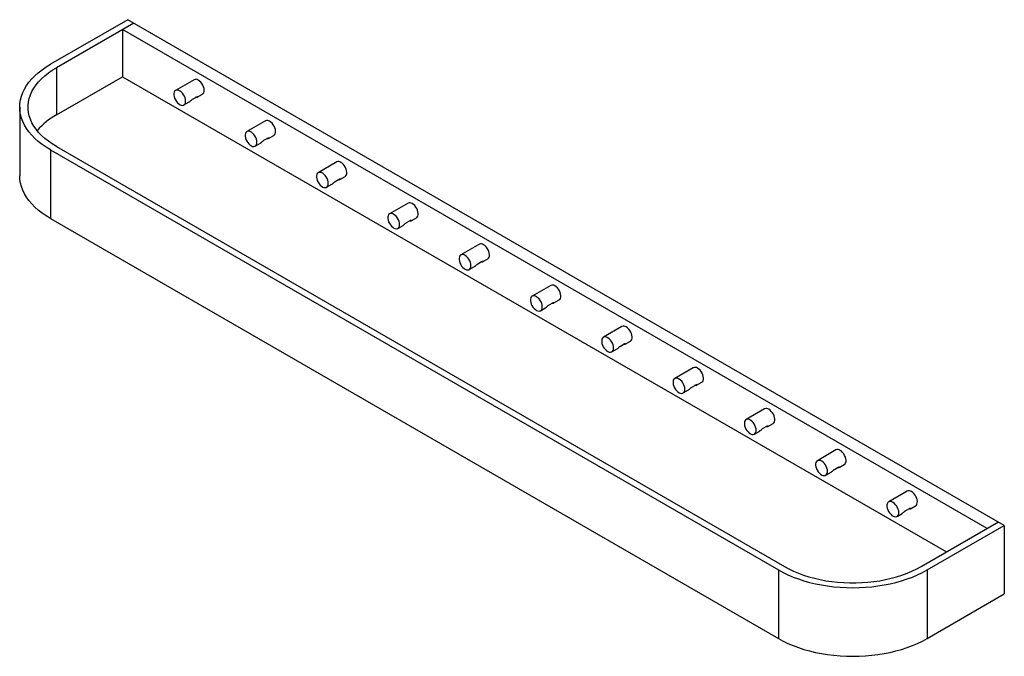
# Paper-space layout '_Isometric' of a CAD drawing. Header units: millimetres. Extents: x -586 to 351, y -371 to 235.
import ezdxf

# ---------------------------------------------------------------- set-up
doc = ezdxf.new("R2010")
doc.units = ezdxf.units.MM

psp = doc.layouts.new('_Isometric')

# ---------------------------------------------------------------- linework, layer by layer
at = {"color": 7, "linetype": 'Continuous', "lineweight": 25}
for p, q in [((-483.63, 234.93), (-557.17, 192.47)), ((350.76, -246.76), (-483.63, 234.93)), ((-477.97, 231.66), (-551.51, 189.21)), ((-488.58, 225.54), (-488.58, 180.63)), ((334.49, -249.61), (-488.58, 225.54)), ((-551.51, 189.21), (-551.51, 144.3)), ((-551.51, 144.3), (-488.58, 180.63)), ((-488.58, 180.63), (295.6, -272.07)), ((-420.45, 177.76), (-438.13, 167.56)), ((-421.82, 159.24), (-418.28, 161.28)), ((-418.28, 161.28), (-417.66, 160.92)), ((-417.45, 161.02), (-412.46, 163.91)), ((-586.46, 151.65), (-586.46, 86.33)), ((-430.13, 153.7), (-425.13, 156.59)), ((-352.57, 138.58), (-370.25, 128.37)), ((-353.94, 120.05), (-350.4, 122.09)), ((-350.4, 122.09), (-349.78, 121.73)), ((-349.57, 121.83), (-344.57, 124.72)), ((-551.51, 114.1), (141.45, -285.94)), ((-362.25, 114.51), (-357.25, 117.4)), ((-557.17, 110.83), (135.8, -289.21)), ((-557.17, 110.83), (-557.17, 45.51)), ((-284.69, 99.39), (-302.37, 89.18)), ((-281.69, 82.65), (-276.69, 85.53)), ((-294.37, 75.33), (-289.37, 78.21)), ((-286.05, 80.86), (-282.52, 82.9)), ((-282.52, 82.9), (-281.9, 82.54)), ((-216.81, 60.2), (-234.49, 50)), ((-557.17, 45.51), (135.8, -354.53)), ((-226.49, 36.14), (-221.49, 39.02)), ((-218.17, 41.67), (-214.64, 43.71)), ((-214.64, 43.71), (-214.02, 43.36)), ((-213.81, 43.46), (-208.81, 46.34)), ((-148.93, 21.01), (-166.6, 10.81)), ((-150.29, 2.49), (-146.75, 4.53)), ((-146.75, 4.53), (-146.13, 4.17)), ((-145.93, 4.27), (-140.93, 7.16)), ((-158.6, -3.05), (-153.61, -0.16)), ((-81.04, -18.17), (-98.72, -28.38)), ((-82.41, -36.7), (-78.87, -34.66)), ((-78.87, -34.66), (-78.25, -35.02)), ((-78.04, -34.92), (-73.04, -32.03)), ((-90.72, -42.24), (-85.72, -39.35)), ((-13.16, -57.36), (-30.84, -67.57)), ((-14.52, -75.89), (-10.99, -73.85)), ((-10.99, -73.85), (-10.37, -74.21)), ((-10.16, -74.1), (-5.16, -71.22)), ((-22.84, -81.42), (-17.84, -78.54)), ((54.72, -96.55), (37.04, -106.75)), ((57.72, -113.29), (62.72, -110.41)), ((45.04, -120.61), (50.04, -117.73)), ((53.36, -115.08), (56.89, -113.04)), ((56.89, -113.04), (57.51, -113.39)), ((122.6, -135.74), (104.93, -145.94)), ((125.6, -152.48), (130.6, -149.59)), ((112.92, -159.8), (117.92, -156.91)), ((121.24, -154.27), (124.78, -152.22)), ((124.78, -152.22), (125.39, -152.58)), ((190.49, -174.92), (172.81, -185.13)), ((180.81, -198.99), (185.81, -196.1)), ((189.12, -193.45), (192.66, -191.41)), ((192.66, -191.41), (193.28, -191.77)), ((193.49, -191.67), (198.48, -188.78)), ((258.37, -214.11), (240.69, -224.32)), ((257, -232.64), (260.54, -230.6)), ((260.54, -230.6), (261.16, -230.96)), ((261.37, -230.85), (266.37, -227.97)), ((248.69, -238.17), (253.69, -235.29)), ((271.56, -285.94), (345.1, -243.49)), ((277.22, -289.21), (350.76, -246.76)), ((350.76, -246.76), (350.76, -312.08)), ((135.8, -289.21), (135.8, -354.53)), ((277.22, -289.21), (277.22, -354.53)), ((277.22, -354.53), (350.76, -312.08))]:
    psp.add_line(p, q, dxfattribs=at)
at = {"color": 7, "linetype": 'Continuous', "lineweight": 25, "flags": 128}
for points in [[(-557.17, 110.83), (-561.31, 113.37), (-565.18, 116.05), (-568.76, 118.86), (-572.04, 121.79), (-575, 124.82), (-577.65, 127.96), (-579.96, 131.18), (-581.93, 134.48), (-583.55, 137.84), (-584.82, 141.25), (-585.73, 144.69), (-586.28, 148.17), (-586.46, 151.65), (-586.28, 155.14), (-585.73, 158.61), (-584.82, 162.06), (-583.55, 165.47), (-581.93, 168.83), (-579.96, 172.12), (-577.65, 175.34), (-575, 178.48), (-572.04, 181.52), (-568.76, 184.45), (-565.18, 187.25), (-561.31, 189.93), (-557.17, 192.47)], [(-551.51, 114.1), (-555.47, 116.53), (-559.15, 119.1), (-562.55, 121.8), (-565.65, 124.62), (-568.43, 127.54), (-570.89, 130.56), (-573.02, 133.66), (-574.81, 136.83), (-576.24, 140.07), (-577.33, 143.34), (-578.05, 146.65), (-578.41, 149.98), (-578.41, 153.32), (-578.05, 156.65), (-577.33, 159.96), (-576.24, 163.24), (-574.81, 166.47), (-573.02, 169.64), (-570.89, 172.74), (-568.43, 175.76), (-565.65, 178.69), (-562.55, 181.5), (-559.15, 184.2), (-555.47, 186.77), (-551.51, 189.21)], [(-412.46, 163.91), (-411.77, 164.47), (-411.2, 165.38), (-410.87, 166.56), (-410.81, 167.93), (-411, 169.44), (-411.46, 171.01), (-412.14, 172.58), (-413.03, 174.06), (-414.08, 175.39), (-415.24, 176.51), (-416.46, 177.37)], [(-428.48, 157.36), (-428.61, 158.85), (-429, 160.41), (-429.63, 161.98), (-430.47, 163.5), (-431.48, 164.87), (-432.62, 166.05), (-433.83, 166.98), (-435.05, 167.61), (-436.23, 167.91), (-437.31, 167.87), (-438.24, 167.49), (-438.98, 166.8), (-439.49, 165.81), (-439.76, 164.58), (-439.76, 163.17), (-439.49, 161.64), (-438.98, 160.06), (-438.24, 158.51), (-437.31, 157.06), (-436.23, 155.77), (-435.05, 154.71), (-433.83, 153.93), (-432.62, 153.46), (-431.48, 153.33), (-430.47, 153.54), (-429.63, 154.08), (-429, 154.92), (-428.61, 156.04), (-428.48, 157.36)], [(-417.66, 160.92), (-418.49, 160.7), (-419.28, 160.7)], [(-344.57, 124.72), (-343.89, 125.28), (-343.32, 126.2), (-342.99, 127.37), (-342.92, 128.74), (-343.12, 130.25), (-343.57, 131.82), (-344.26, 133.39), (-345.15, 134.87), (-346.2, 136.21), (-347.36, 137.33), (-348.57, 138.18)], [(-360.59, 118.18), (-360.73, 119.66), (-361.12, 121.22), (-361.75, 122.8), (-362.59, 124.31), (-363.6, 125.68), (-364.74, 126.86), (-365.94, 127.79), (-367.17, 128.42), (-368.34, 128.72), (-369.43, 128.68), (-370.36, 128.31), (-371.1, 127.61), (-371.61, 126.62), (-371.87, 125.4), (-371.87, 123.98), (-371.61, 122.45), (-371.1, 120.87), (-370.36, 119.32), (-369.43, 117.87), (-368.34, 116.58), (-367.17, 115.52), (-365.94, 114.74), (-364.74, 114.27), (-363.6, 114.14), (-362.59, 114.35), (-361.75, 114.89), (-361.12, 115.74), (-360.73, 116.85), (-360.59, 118.18)], [(-349.78, 121.73), (-350.6, 121.51), (-351.4, 121.51)], [(-276.69, 85.53), (-276.01, 86.09), (-275.44, 87.01), (-275.11, 88.18), (-275.04, 89.55), (-275.24, 91.06), (-275.69, 92.63), (-276.38, 94.2), (-277.27, 95.68), (-278.32, 97.02), (-279.47, 98.14), (-280.69, 98.99)], [(-557.17, 45.51), (-561.31, 48.05), (-565.18, 50.73), (-568.76, 53.54), (-572.04, 56.46), (-575, 59.5), (-577.65, 62.64), (-579.96, 65.86), (-581.93, 69.15), (-583.55, 72.51), (-584.82, 75.92), (-585.73, 79.37), (-586.28, 82.84), (-586.46, 86.33)], [(-292.71, 78.99), (-292.84, 80.47), (-293.23, 82.03), (-293.86, 83.61), (-294.71, 85.12), (-295.72, 86.5), (-296.85, 87.68), (-298.06, 88.6), (-299.28, 89.23), (-300.46, 89.53), (-301.54, 89.49), (-302.48, 89.12), (-303.22, 88.42), (-303.73, 87.44), (-303.99, 86.21), (-303.99, 84.8), (-303.73, 83.26), (-303.22, 81.69), (-302.48, 80.13), (-301.54, 78.68), (-300.46, 77.4), (-299.28, 76.34), (-298.06, 75.56), (-296.85, 75.09), (-295.72, 74.95), (-294.71, 75.16), (-293.86, 75.7), (-293.23, 76.55), (-292.84, 77.66), (-292.71, 78.99)], [(-281.9, 82.54), (-282.72, 82.32), (-283.52, 82.32)], [(-208.81, 46.34), (-208.13, 46.9), (-207.55, 47.82), (-207.23, 48.99), (-207.16, 50.37), (-207.36, 51.87), (-207.81, 53.45), (-208.5, 55.01), (-209.38, 56.5), (-210.43, 57.83), (-211.59, 58.95), (-212.81, 59.81)], [(-224.83, 39.8), (-224.96, 41.28), (-225.35, 42.85), (-225.98, 44.42), (-226.82, 45.93), (-227.84, 47.31), (-228.97, 48.49), (-230.18, 49.41), (-231.4, 50.04), (-232.58, 50.34), (-233.66, 50.31), (-234.59, 49.93), (-235.33, 49.23), (-235.85, 48.25), (-236.11, 47.02), (-236.11, 45.61), (-235.85, 44.08), (-235.33, 42.5), (-234.59, 40.95), (-233.66, 39.49), (-232.58, 38.21), (-231.4, 37.15), (-230.18, 36.37), (-228.97, 35.9), (-227.84, 35.77), (-226.82, 35.97), (-225.98, 36.51), (-225.35, 37.36), (-224.96, 38.47), (-224.83, 39.8)], [(-214.02, 43.36), (-214.84, 43.13), (-215.64, 43.14)], [(-140.93, 7.16), (-140.24, 7.72), (-139.67, 8.63), (-139.34, 9.81), (-139.28, 11.18), (-139.48, 12.69), (-139.93, 14.26), (-140.61, 15.83), (-141.5, 17.31), (-142.55, 18.64), (-143.71, 19.76), (-144.93, 20.62)], [(-156.95, 0.61), (-157.08, 2.1), (-157.47, 3.66), (-158.1, 5.23), (-158.94, 6.74), (-159.95, 8.12), (-161.09, 9.3), (-162.3, 10.23), (-163.52, 10.85), (-164.7, 11.16), (-165.78, 11.12), (-166.71, 10.74), (-167.45, 10.05), (-167.96, 9.06), (-168.23, 7.83), (-168.23, 6.42), (-167.96, 4.89), (-167.45, 3.31), (-166.71, 1.76), (-165.78, 0.31), (-164.7, -0.98), (-163.52, -2.04), (-162.3, -2.82), (-161.09, -3.29), (-159.95, -3.42), (-158.94, -3.21), (-158.1, -2.67), (-157.47, -1.83), (-157.08, -0.71), (-156.95, 0.61)], [(-146.13, 4.17), (-146.96, 3.95), (-147.76, 3.95)], [(-73.04, -32.03), (-72.36, -31.47), (-71.79, -30.55), (-71.46, -29.38), (-71.4, -28.01), (-71.59, -26.5), (-72.05, -24.93), (-72.73, -23.36), (-73.62, -21.88), (-74.67, -20.55), (-75.83, -19.42), (-77.04, -18.57)], [(-89.06, -38.57), (-89.2, -37.09), (-89.59, -35.53), (-90.22, -33.95), (-91.06, -32.44), (-92.07, -31.07), (-93.21, -29.89), (-94.42, -28.96), (-95.64, -28.33), (-96.82, -28.03), (-97.9, -28.07), (-98.83, -28.44), (-99.57, -29.14), (-100.08, -30.13), (-100.35, -31.35), (-100.35, -32.77), (-100.08, -34.3), (-99.57, -35.88), (-98.83, -37.43), (-97.9, -38.88), (-96.82, -40.17), (-95.64, -41.23), (-94.42, -42.01), (-93.21, -42.48), (-92.07, -42.61), (-91.06, -42.4), (-90.22, -41.86), (-89.59, -41.01), (-89.2, -39.9), (-89.06, -38.57)], [(-78.25, -35.02), (-79.08, -35.24), (-79.87, -35.24)], [(-5.16, -71.22), (-4.48, -70.66), (-3.91, -69.74), (-3.58, -68.57), (-3.51, -67.2), (-3.71, -65.69), (-4.16, -64.12), (-4.85, -62.55), (-5.74, -61.07), (-6.79, -59.73), (-7.95, -58.61), (-9.16, -57.76)], [(-21.18, -77.76), (-21.31, -76.28), (-21.71, -74.72), (-22.34, -73.14), (-23.18, -71.63), (-24.19, -70.25), (-25.33, -69.07), (-26.53, -68.15), (-27.75, -67.52), (-28.93, -67.22), (-30.01, -67.26), (-30.95, -67.63), (-31.69, -68.33), (-32.2, -69.31), (-32.46, -70.54), (-32.46, -71.95), (-32.2, -73.49), (-31.69, -75.06), (-30.95, -76.62), (-30.01, -78.07), (-28.93, -79.35), (-27.75, -80.41), (-26.53, -81.19), (-25.33, -81.66), (-24.19, -81.8), (-23.18, -81.59), (-22.34, -81.05), (-21.71, -80.2), (-21.31, -79.09), (-21.18, -77.76)], [(-10.37, -74.21), (-11.19, -74.43), (-11.99, -74.43)], [(62.72, -110.41), (63.4, -109.85), (63.98, -108.93), (64.3, -107.76), (64.37, -106.38), (64.17, -104.88), (63.72, -103.3), (63.03, -101.74), (62.14, -100.25), (61.1, -98.92), (59.94, -97.8), (58.72, -96.95)], [(46.7, -116.95), (46.57, -115.47), (46.18, -113.9), (45.55, -112.33), (44.71, -110.82), (43.69, -109.44), (42.56, -108.26), (41.35, -107.34), (40.13, -106.71), (38.95, -106.41), (37.87, -106.44), (36.94, -106.82), (36.2, -107.52), (35.68, -108.5), (35.42, -109.73), (35.42, -111.14), (35.68, -112.67), (36.2, -114.25), (36.94, -115.8), (37.87, -117.26), (38.95, -118.54), (40.13, -119.6), (41.35, -120.38), (42.56, -120.85), (43.69, -120.98), (44.71, -120.78), (45.55, -120.24), (46.18, -119.39), (46.57, -118.28), (46.7, -116.95)], [(57.51, -113.39), (56.69, -113.62), (55.89, -113.62)], [(130.6, -149.59), (131.29, -149.03), (131.86, -148.12), (132.19, -146.94), (132.25, -145.57), (132.05, -144.06), (131.6, -142.49), (130.91, -140.93), (130.03, -139.44), (128.98, -138.11), (127.82, -136.99), (126.6, -136.13)], [(114.58, -156.14), (114.45, -154.66), (114.06, -153.09), (113.43, -151.52), (112.59, -150.01), (111.57, -148.63), (110.44, -147.45), (109.23, -146.52), (108.01, -145.9), (106.83, -145.59), (105.75, -145.63), (104.82, -146.01), (104.08, -146.7), (103.56, -147.69), (103.3, -148.92), (103.3, -150.33), (103.56, -151.86), (104.08, -153.44), (104.82, -154.99), (105.75, -156.44), (106.83, -157.73), (108.01, -158.79), (109.23, -159.57), (110.44, -160.04), (111.57, -160.17), (112.59, -159.96), (113.43, -159.42), (114.06, -158.58), (114.45, -157.46), (114.58, -156.14)], [(125.39, -152.58), (124.57, -152.8), (123.77, -152.8)], [(198.48, -188.78), (199.17, -188.22), (199.74, -187.3), (200.07, -186.13), (200.13, -184.76), (199.94, -183.25), (199.48, -181.68), (198.8, -180.11), (197.91, -178.63), (196.86, -177.3), (195.7, -176.18), (194.49, -175.32)], [(182.46, -195.32), (182.33, -193.84), (181.94, -192.28), (181.31, -190.7), (180.47, -189.19), (179.46, -187.82), (178.32, -186.64), (177.11, -185.71), (175.89, -185.08), (174.71, -184.78), (173.63, -184.82), (172.7, -185.19), (171.96, -185.89), (171.45, -186.88), (171.18, -188.11), (171.18, -189.52), (171.45, -191.05), (171.96, -192.63), (172.7, -194.18), (173.63, -195.63), (174.71, -196.92), (175.89, -197.98), (177.11, -198.76), (178.32, -199.23), (179.46, -199.36), (180.47, -199.15), (181.31, -198.61), (181.94, -197.76), (182.33, -196.65), (182.46, -195.32)], [(193.28, -191.77), (192.45, -191.99), (191.66, -191.99)], [(266.37, -227.97), (267.05, -227.41), (267.62, -226.49), (267.95, -225.32), (268.02, -223.95), (267.82, -222.44), (267.37, -220.87), (266.68, -219.3), (265.79, -217.82), (264.74, -216.48), (263.58, -215.36), (262.37, -214.51)], [(250.35, -234.51), (250.21, -233.03), (249.82, -231.47), (249.19, -229.89), (248.35, -228.38), (247.34, -227), (246.2, -225.82), (245, -224.9), (243.77, -224.27), (242.6, -223.97), (241.52, -224.01), (240.58, -224.38), (239.84, -225.08), (239.33, -226.06), (239.07, -227.29), (239.07, -228.71), (239.33, -230.24), (239.84, -231.82), (240.58, -233.37), (241.52, -234.82), (242.6, -236.11), (243.77, -237.16), (245, -237.94), (246.2, -238.41), (247.34, -238.55), (248.35, -238.34), (249.19, -237.8), (249.82, -236.95), (250.21, -235.84), (250.35, -234.51)], [(261.16, -230.96), (260.34, -231.18), (259.54, -231.18)], [(135.8, -289.21), (140.19, -291.6), (144.83, -293.83), (149.7, -295.9), (154.77, -297.79), (160.03, -299.5), (165.46, -301.03), (171.05, -302.37), (176.76, -303.5), (182.57, -304.44), (188.48, -305.17), (194.45, -305.7), (200.47, -306.01), (206.51, -306.12), (212.54, -306.01), (218.56, -305.7), (224.53, -305.17), (230.44, -304.44), (236.26, -303.5), (241.97, -302.37), (247.55, -301.03), (252.98, -299.5), (258.24, -297.79), (263.31, -295.9), (268.18, -293.83), (272.82, -291.6), (277.22, -289.21)], [(141.45, -285.94), (145.67, -288.23), (150.12, -290.35), (154.79, -292.31), (159.67, -294.1), (164.74, -295.71), (169.97, -297.13), (175.34, -298.36), (180.84, -299.39), (186.44, -300.22), (192.11, -300.84), (197.85, -301.26), (203.62, -301.47), (209.4, -301.47), (215.16, -301.26), (220.9, -300.84), (226.58, -300.22), (232.17, -299.39), (237.67, -298.36), (243.04, -297.13), (248.27, -295.71), (253.34, -294.1), (258.22, -292.31), (262.89, -290.35), (267.35, -288.23), (271.56, -285.94)], [(135.8, -354.53), (140.19, -356.92), (144.83, -359.15), (149.7, -361.22), (154.77, -363.11), (160.03, -364.83), (165.46, -366.35), (171.05, -367.69), (176.76, -368.83), (182.57, -369.76), (188.48, -370.49), (194.45, -371.02), (200.47, -371.33), (206.51, -371.44), (212.54, -371.33), (218.56, -371.02), (224.53, -370.49), (230.44, -369.76), (236.26, -368.83), (241.97, -367.69), (247.55, -366.35), (252.98, -364.83), (258.24, -363.11), (263.31, -361.22), (268.18, -359.15), (272.82, -356.92), (277.22, -354.53)]]:
    psp.add_lwpolyline(points, dxfattribs=at)
at = {"color": 7, "linetype": 'Continuous', "lineweight": 25}
for centre, radius, start, end in [((-418.79, 174.17), 3.96, 53.81823, 114.87131), ((-520.07, 87.49), 64.93, 118.96403, 140.03217), ((-350.91, 134.99), 3.96, 53.81823, 114.87131), ((-283.03, 95.8), 3.96, 53.81823, 114.87131), ((-215.14, 56.61), 3.96, 53.81823, 114.87131), ((-147.26, 17.42), 3.96, 53.81823, 114.87131), ((-79.38, -21.76), 3.96, 53.81823, 114.87131), ((-11.5, -60.95), 3.96, 53.81823, 114.87131), ((56.38, -100.14), 3.96, 53.81823, 114.87131), ((124.27, -139.33), 3.96, 53.81823, 114.87131), ((192.15, -178.51), 3.96, 53.81823, 114.87131), ((260.03, -217.7), 3.96, 53.81823, 114.87131)]:
    psp.add_arc(centre, radius, start, end, dxfattribs=at)
for points, knots in [([(-418.28, 161.28), (-418.07, 161.39), (-417.64, 161.6), (-417.19, 161.66), (-416.97, 161.55), (-417.02, 161.31), (-417.32, 161.14), (-417.47, 161.05)], [0, 0, 0, 0, 0.194461, 0.388892, 0.584279, 0.788205, 1, 1, 1, 1]), ([(-425.15, 156.61), (-424.96, 156.72), (-424.57, 156.95), (-423.86, 157.6), (-423.08, 158.31), (-422.38, 158.89), (-421.98, 159.14), (-421.82, 159.24)], [0, 0, 0, 0, 0.211212, 0.434511, 0.658804, 0.86148, 1, 1, 1, 1]), ([(-350.4, 122.09), (-350.19, 122.2), (-349.76, 122.42), (-349.3, 122.48), (-349.09, 122.36), (-349.13, 122.12), (-349.43, 121.95), (-349.59, 121.86)], [0, 0, 0, 0, 0.194461, 0.388892, 0.584279, 0.788205, 1, 1, 1, 1]), ([(-357.27, 117.43), (-357.08, 117.54), (-356.69, 117.76), (-355.98, 118.41), (-355.2, 119.12), (-354.5, 119.7), (-354.1, 119.95), (-353.94, 120.05)], [0, 0, 0, 0, 0.211212, 0.434511, 0.658804, 0.86148, 1, 1, 1, 1]), ([(-289.39, 78.24), (-289.2, 78.35), (-288.81, 78.57), (-288.09, 79.23), (-287.32, 79.93), (-286.61, 80.51), (-286.21, 80.76), (-286.05, 80.86)], [0, 0, 0, 0, 0.211212, 0.434511, 0.658804, 0.86148, 1, 1, 1, 1]), ([(-282.52, 82.9), (-282.3, 83.01), (-281.88, 83.23), (-281.42, 83.29), (-281.21, 83.18), (-281.25, 82.93), (-281.55, 82.76), (-281.71, 82.67)], [0, 0, 0, 0, 0.194461, 0.388892, 0.584279, 0.788205, 1, 1, 1, 1]), ([(-221.5, 39.05), (-221.32, 39.16), (-220.93, 39.38), (-220.21, 40.04), (-219.44, 40.75), (-218.73, 41.32), (-218.33, 41.57), (-218.17, 41.67)], [0, 0, 0, 0, 0.211212, 0.434511, 0.658804, 0.86148, 1, 1, 1, 1]), ([(-214.64, 43.71), (-214.42, 43.82), (-213.99, 44.04), (-213.54, 44.1), (-213.33, 43.99), (-213.37, 43.75), (-213.67, 43.57), (-213.82, 43.49)], [0, 0, 0, 0, 0.194461, 0.388892, 0.584279, 0.788205, 1, 1, 1, 1]), ([(-153.62, -0.14), (-153.43, -0.03), (-153.04, 0.2), (-152.33, 0.85), (-151.56, 1.56), (-150.85, 2.14), (-150.45, 2.38), (-150.29, 2.49)], [0, 0, 0, 0, 0.211212, 0.434511, 0.658804, 0.86148, 1, 1, 1, 1]), ([(-146.75, 4.53), (-146.54, 4.64), (-146.11, 4.85), (-145.66, 4.91), (-145.45, 4.8), (-145.49, 4.56), (-145.79, 4.39), (-145.94, 4.3)], [0, 0, 0, 0, 0.194461, 0.388892, 0.584279, 0.788205, 1, 1, 1, 1]), ([(-85.74, -39.32), (-85.55, -39.21), (-85.16, -38.99), (-84.45, -38.34), (-83.67, -37.63), (-82.97, -37.05), (-82.57, -36.8), (-82.41, -36.7)], [0, 0, 0, 0, 0.211212, 0.434511, 0.658804, 0.86148, 1, 1, 1, 1]), ([(-78.87, -34.66), (-78.66, -34.55), (-78.23, -34.33), (-77.77, -34.28), (-77.56, -34.39), (-77.6, -34.63), (-77.91, -34.8), (-78.06, -34.89)], [0, 0, 0, 0, 0.194461, 0.388892, 0.584279, 0.788205, 1, 1, 1, 1]), ([(-10.99, -73.85), (-10.77, -73.74), (-10.35, -73.52), (-9.89, -73.46), (-9.68, -73.57), (-9.72, -73.82), (-10.02, -73.99), (-10.18, -74.08)], [0, 0, 0, 0, 0.194461, 0.388892, 0.584279, 0.788205, 1, 1, 1, 1]), ([(-17.86, -78.51), (-17.67, -78.4), (-17.28, -78.18), (-16.57, -77.52), (-15.79, -76.82), (-15.08, -76.24), (-14.69, -75.99), (-14.52, -75.89)], [0, 0, 0, 0, 0.211212, 0.434511, 0.658804, 0.86148, 1, 1, 1, 1]), ([(50.03, -117.7), (50.21, -117.59), (50.6, -117.37), (51.32, -116.71), (52.09, -116), (52.8, -115.43), (53.2, -115.18), (53.36, -115.08)], [0, 0, 0, 0, 0.211212, 0.434511, 0.658804, 0.86148, 1, 1, 1, 1]), ([(56.89, -113.04), (57.11, -112.93), (57.53, -112.71), (57.99, -112.65), (58.2, -112.76), (58.16, -113), (57.86, -113.18), (57.71, -113.26)], [0, 0, 0, 0, 0.194461, 0.388892, 0.584279, 0.788205, 1, 1, 1, 1]), ([(117.91, -156.89), (118.1, -156.78), (118.48, -156.55), (119.2, -155.9), (119.97, -155.19), (120.68, -154.61), (121.08, -154.37), (121.24, -154.27)], [0, 0, 0, 0, 0.211212, 0.434511, 0.658804, 0.86148, 1, 1, 1, 1]), ([(124.78, -152.22), (124.99, -152.12), (125.42, -151.9), (125.87, -151.84), (126.08, -151.95), (126.04, -152.19), (125.74, -152.36), (125.59, -152.45)], [0, 0, 0, 0, 0.194461, 0.388892, 0.584279, 0.788205, 1, 1, 1, 1]), ([(185.79, -196.07), (185.98, -195.96), (186.37, -195.74), (187.08, -195.09), (187.86, -194.38), (188.56, -193.8), (188.96, -193.55), (189.12, -193.45)], [0, 0, 0, 0, 0.211212, 0.434511, 0.658804, 0.86148, 1, 1, 1, 1]), ([(192.66, -191.41), (192.87, -191.3), (193.3, -191.08), (193.75, -191.03), (193.97, -191.14), (193.92, -191.38), (193.62, -191.55), (193.47, -191.64)], [0, 0, 0, 0, 0.194461, 0.388892, 0.584279, 0.788205, 1, 1, 1, 1]), ([(253.67, -235.26), (253.86, -235.15), (254.25, -234.93), (254.96, -234.27), (255.74, -233.57), (256.45, -232.99), (256.84, -232.74), (257, -232.64)], [0, 0, 0, 0, 0.211212, 0.434511, 0.658804, 0.86148, 1, 1, 1, 1]), ([(260.54, -230.6), (260.75, -230.49), (261.18, -230.27), (261.64, -230.21), (261.85, -230.32), (261.81, -230.57), (261.51, -230.74), (261.35, -230.83)], [0, 0, 0, 0, 0.1944613, 0.3888925, 0.5842791, 0.7882054, 1, 1, 1, 1])]:
    psp.add_open_spline(points, degree=3, knots=knots, dxfattribs=at)

doc.saveas('drawing.dxf')
